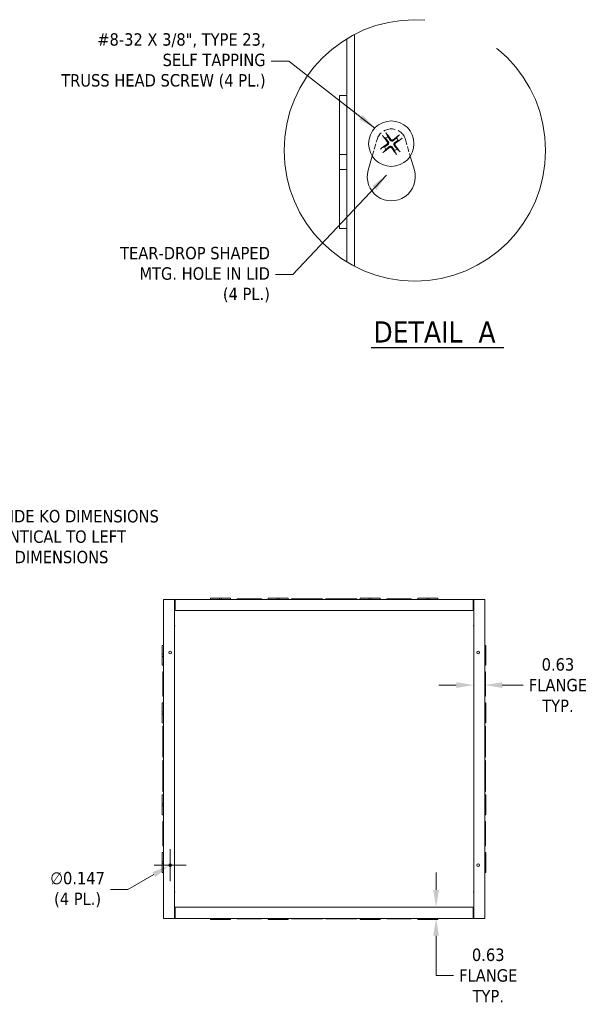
# Model space of a CAD drawing. Header units: inches. Extents: x 7 to 166, y 5 to 101.
# Tile 9 of 13: x 79 to 111, y 45 to 101. Entities that reach past the tile are written whole.
import ezdxf

# ---------------------------------------------------------------- set-up
doc = ezdxf.new("R2010")
doc.units = ezdxf.units.IN
doc.header["$LTSCALE"] = 10
doc.header["$MEASUREMENT"] = 0
doc.linetypes.add('DASHED', pattern=[0.2067, 0.1654, -0.0413])
doc.linetypes.add('DOUBLE_DASH_CHAIN', pattern=[1.2403, 0.6614, -0.0827, 0.1654, -0.0827, 0.1654, -0.0827])
doc.layers.get('0').update_dxf_attribs({"lineweight": 0})
for name, color, linetype, lineweight in [('Detail Boundary (ANSI)', 7, 'DOUBLE_DASH_CHAIN', 5), ('Dimension (ANSI)', 7, 'Continuous', 5), ('Hidden (ANSI)', 7, 'DASHED', 5), ('Symbol (ANSI)', 7, 'Continuous', 5), ('Visible (ANSI)', 7, 'Continuous', 5)]:
    doc.layers.add(name, color=color, linetype=linetype, lineweight=lineweight)
doc.styles.add('ROMANS', font='tahoma.ttf')
doc.styles.add('Text Style168', font='tahoma.ttf')
doc.dimstyles.new('Default (ANSI)', dxfattribs={"dimscale": 10, "dimtxt": 0.07, "dimasz": 0.098425, "dimexe": 0.125, "dimexo": 0.0625, "dimgap": 0.031496, "dimtad": 0, "dimtih": 1, "dimtoh": 1, "dimrnd": 1e-08, "dimzin": 0, "dimdsep": 46, "dimtxsty": 'ROMANS', "dimcen": 0.09, "dimdle": 0.393701, "dimclrd": 256, "dimclre": 256, "dimclrt": 256, "dimadec": 0, "dimazin": 0, "dimtfac": 1.428571, "dimtofl": 0, "dimtmove": 0, "dimatfit": 3, "dimfxl": 0, "dimtolj": 1, "dimtzin": 0, "dimlwd": -1, "dimlwe": -1, "dimarcsym": 0})
doc.dimstyles.new('Default (ANSI)$7', dxfattribs={"dimscale": 10, "dimtxt": 0.07, "dimasz": 0.098425, "dimexe": 0.125, "dimexo": 0.0625, "dimgap": 0.031496, "dimtad": 0, "dimtih": 1, "dimtoh": 1, "dimrnd": 1e-08, "dimzin": 0, "dimdsep": 46, "dimtxsty": 'ROMANS', "dimcen": 0.09, "dimdle": 0.393701, "dimclrd": 256, "dimclre": 256, "dimclrt": 256, "dimadec": 0, "dimazin": 0, "dimtfac": 1.428571, "dimtofl": 0, "dimtmove": 0, "dimatfit": 3, "dimfxl": 0, "dimtolj": 1, "dimtzin": 0, "dimlwd": -1, "dimlwe": -1, "dimarcsym": 0})

# ---------------------------------------------------------------- blocks, each defined once
blk = doc.blocks.new('*D21')
at = {"layer": 'Defpoints', "color": 0}
for p in [(104.181, 64.11), (104.806, 64.11), (104.181, 63.229)]:
    blk.add_point(p, dxfattribs=at)
at = {"layer": 'Dimension (ANSI)'}
for p, q in [((103.197, 63.229), (102.212, 63.229)), ((105.79, 63.229), (106.971, 63.229))]:
    blk.add_line(p, q, dxfattribs=at)
for points in [[(103.197, 63.393), (103.197, 63.065), (104.181, 63.229)], [(105.79, 63.393), (105.79, 63.065), (104.806, 63.229)]]:
    blk.add_solid(points, dxfattribs=at)
at = {"layer": 'Dimension (ANSI)', "insert": (108.927, 63.229), "char_height": 0.7, "attachment_point": 5, "style": 'ROMANS'}
blk.add_mtext('\\A1;0.63\\PFLANGE\\PTYP.', dxfattribs=at)
blk = doc.blocks.new('*D34')
at = {"layer": 'Defpoints', "color": 0}
for p in [(102.057, 50.689), (102.057, 50.689), (102.057, 50.064)]:
    blk.add_point(p, dxfattribs=at)
at = {"layer": 'Dimension (ANSI)'}
for p, q in [((102.057, 51.673), (102.057, 52.658)), ((102.057, 49.08), (102.057, 48.095)), ((102.057, 46.842), (102.057, 48.095)), ((103.041, 46.842), (102.057, 46.842))]:
    blk.add_line(p, q, dxfattribs=at)
for points in [[(101.893, 51.673), (102.221, 51.673), (102.057, 50.689)], [(101.893, 49.08), (102.221, 49.08), (102.057, 50.064)]]:
    blk.add_solid(points, dxfattribs=at)
at = {"layer": 'Dimension (ANSI)', "insert": (104.997, 46.842), "char_height": 0.7, "attachment_point": 5, "style": 'ROMANS'}
blk.add_mtext('\\A1;0.63\\PFLANGE\\PTYP.', dxfattribs=at)
blk = doc.blocks.new('2dTransSymbol1')
at = {"layer": 'Detail Boundary (ANSI)', "ltscale": 0.533741}
blk.add_circle((10.0859, 9.3406), 0.7375, dxfattribs=at)
blk = doc.blocks.new('*D37')
at = {"layer": 'Defpoints', "color": 0}
for p in [(86.992, 53.027), (87.119, 53.101)]:
    blk.add_point(p, dxfattribs=at)
at = {"layer": 'Dimension (ANSI)'}
for p, q in [((87.056, 52.164), (87.056, 53.964)), ((86.156, 53.064), (87.956, 53.064)), ((84.679, 51.692), (86.14, 52.535)), ((83.695, 51.692), (84.679, 51.692))]:
    blk.add_line(p, q, dxfattribs=at)
blk.add_solid([(86.058, 52.677), (86.222, 52.393), (86.992, 53.027)], dxfattribs=at)
at = {"layer": 'Dimension (ANSI)', "insert": (81.84, 51.692), "char_height": 0.7, "attachment_point": 5, "style": 'ROMANS'}
blk.add_mtext('\\A1;∅0.147\\P(4 PL.)', dxfattribs=at)

msp = doc.modelspace()

# ---------------------------------------------------------------- linework, layer by layer
at = {"layer": 'Hidden (ANSI)', "ltscale": 0.184955}
for p, q in [((98.45941, 93.0824), (98.7291, 94.01579)), ((100.33027, 94.01579), (100.59996, 93.0824))]:
    msp.add_line(p, q, dxfattribs=at)
at = {"layer": 'Hidden (ANSI)', "ltscale": 0.409258}
msp.add_arc((99.52968, 93.78447), 0.83333, 16.115829, 163.884171, dxfattribs=at)
at = {"layer": 'Symbol (ANSI)', "lineweight": 30}
msp.add_line((98.39961, 82.28917), (105.87092, 82.28917), dxfattribs=at)
at = {"layer": 'Visible (ANSI)'}
for p, q in [((97.02968, 87.10276), (97.02968, 99.70963)), ((97.44635, 86.86781), (97.44635, 99.94458)), ((96.61301, 93.16876), (96.61301, 96.50114)), ((97.02968, 96.50114), (96.61301, 96.50114)), ((99.07496, 94.19835), (99.21103, 94.07673)), ((99.34341, 94.17467), (99.2669, 94.34037)), ((99.94356, 94.2392), (99.82193, 94.10312)), ((99.91988, 93.97074), (100.08557, 94.04725)), ((99.13948, 93.5982), (98.97379, 93.5217)), ((99.1158, 93.32975), (99.23743, 93.46582)), ((99.71595, 93.39428), (99.79246, 93.22858)), ((99.9844, 93.3706), (99.84833, 93.49222)), ((96.61301, 93.16876), (96.61301, 92.33396)), ((97.02968, 93.16876), (96.61301, 93.16876)), ((98.22953, 92.2868), (98.45941, 93.0824)), ((100.59996, 93.0824), (100.82983, 92.2868)), ((97.02968, 92.33396), (96.61301, 92.33396)), ((96.61301, 89.00114), (96.61301, 92.33396)), ((97.02968, 89.00114), (96.61301, 89.00114)), ((86.77458, 68.064), (86.68083, 68.064)), ((86.68083, 50.064), (86.68083, 68.064)), ((86.77458, 68.064), (87.30583, 68.064)), ((87.30583, 68.064), (87.30583, 50.064)), ((87.33688, 68.064), (87.30583, 68.064)), ((87.30583, 68.0015), (87.33688, 68.0015)), ((87.33688, 68.0015), (87.33688, 68.064)), ((87.33688, 68.064), (87.33708, 68.064)), ((87.33708, 68.0015), (87.33688, 68.0015)), ((87.33708, 68.064), (104.14958, 68.064)), ((87.33708, 68.064), (87.33708, 67.97025)), ((87.33708, 67.439), (87.33708, 67.97025)), ((89.33583, 68.1265), (89.83586, 68.1265)), ((89.33583, 68.064), (89.33583, 68.1265)), ((89.96086, 68.1265), (89.83586, 68.1265)), ((89.83586, 68.064), (89.83586, 68.1265)), ((89.96086, 68.1265), (90.46083, 68.1265)), ((89.96086, 68.064), (89.96086, 68.1265)), ((90.46083, 68.064), (90.46083, 68.1265)), ((90.83583, 68.09525), (91.46087, 68.09525)), ((90.83583, 68.064), (90.83583, 68.09525)), ((91.58587, 68.09525), (91.46087, 68.09525)), ((91.46087, 68.09525), (91.46087, 68.064)), ((91.58587, 68.09525), (91.58587, 68.064)), ((91.58587, 68.09525), (92.21083, 68.09525)), ((92.21083, 68.064), (92.21083, 68.09525)), ((92.58583, 68.1265), (93.08586, 68.1265)), ((92.58583, 68.064), (92.58583, 68.1265)), ((93.21086, 68.1265), (93.08586, 68.1265)), ((93.08586, 68.064), (93.08586, 68.1265)), ((93.21086, 68.1265), (93.71083, 68.1265)), ((93.21086, 68.064), (93.21086, 68.1265)), ((93.71083, 68.064), (93.71083, 68.1265)), ((93.89833, 68.09525), (94.71087, 68.09525)), ((93.89833, 68.064), (93.89833, 68.09525)), ((94.83587, 68.09525), (94.71087, 68.09525)), ((94.71087, 68.09525), (94.71087, 68.064)), ((94.83587, 68.09525), (94.83587, 68.064)), ((94.83587, 68.09525), (95.64833, 68.09525)), ((95.64833, 68.064), (95.64833, 68.09525)), ((95.83833, 68.09525), (96.65087, 68.09525)), ((95.83833, 68.064), (95.83833, 68.09525)), ((96.77587, 68.09525), (96.65087, 68.09525)), ((96.65087, 68.09525), (96.65087, 68.064)), ((96.77587, 68.09525), (97.58833, 68.09525)), ((96.77587, 68.09525), (96.77587, 68.064)), ((97.58833, 68.064), (97.58833, 68.09525)), ((97.77583, 68.1265), (98.27586, 68.1265)), ((97.77583, 68.064), (97.77583, 68.1265)), ((98.40086, 68.1265), (98.27586, 68.1265)), ((98.27586, 68.064), (98.27586, 68.1265)), ((98.40086, 68.1265), (98.90083, 68.1265)), ((98.40086, 68.064), (98.40086, 68.1265)), ((98.90083, 68.064), (98.90083, 68.1265)), ((99.27583, 68.09525), (99.90087, 68.09525)), ((99.27583, 68.064), (99.27583, 68.09525)), ((100.02587, 68.09525), (99.90087, 68.09525)), ((99.90087, 68.09525), (99.90087, 68.064)), ((100.02587, 68.09525), (100.65083, 68.09525)), ((100.02587, 68.09525), (100.02587, 68.064)), ((100.65083, 68.064), (100.65083, 68.09525)), ((101.02583, 68.1265), (101.52586, 68.1265)), ((101.02583, 68.064), (101.02583, 68.1265)), ((101.65086, 68.1265), (101.52586, 68.1265)), ((101.52586, 68.064), (101.52586, 68.1265)), ((101.65086, 68.1265), (102.15083, 68.1265)), ((101.65086, 68.064), (101.65086, 68.1265)), ((102.15083, 68.064), (102.15083, 68.1265)), ((104.14958, 67.97025), (104.14958, 68.064)), ((104.14958, 68.064), (104.14978, 68.064)), ((104.14978, 68.0015), (104.14958, 68.0015)), ((104.14958, 67.97025), (104.14958, 67.439)), ((104.14978, 68.064), (104.14978, 68.0015)), ((104.18083, 68.064), (104.14978, 68.064)), ((104.14978, 68.0015), (104.18083, 68.0015)), ((104.18083, 68.064), (104.71208, 68.064)), ((104.18083, 50.064), (104.18083, 68.064)), ((104.80583, 68.064), (104.71208, 68.064)), ((104.80583, 68.064), (104.80583, 50.064)), ((87.30583, 67.439), (87.33708, 67.439)), ((104.14958, 67.439), (87.33708, 67.439)), ((104.14958, 67.439), (104.18083, 67.439)), ((86.61833, 64.97164), (86.61833, 65.4715)), ((86.68083, 65.4715), (86.61833, 65.4715)), ((104.80583, 65.4715), (104.86833, 65.4715)), ((104.86833, 65.4715), (104.86833, 64.97147)), ((86.61833, 64.97164), (86.61833, 64.84642)), ((86.68083, 64.97164), (86.61833, 64.97164)), ((86.68083, 64.84642), (86.61833, 64.84642)), ((86.61833, 64.3465), (86.61833, 64.84642)), ((104.80583, 64.97147), (104.86833, 64.97147)), ((104.80583, 64.84647), (104.86833, 64.84647)), ((104.86833, 64.84647), (104.86833, 64.97147)), ((104.86833, 64.84647), (104.86833, 64.3465)), ((86.68083, 64.3465), (86.61833, 64.3465)), ((86.64958, 63.34654), (86.64958, 63.9715)), ((86.68083, 63.9715), (86.64958, 63.9715)), ((104.80583, 64.3465), (104.86833, 64.3465)), ((104.80583, 63.9715), (104.83708, 63.9715)), ((104.83708, 63.9715), (104.83708, 63.34646)), ((86.64958, 63.34654), (86.64958, 63.22154)), ((86.68083, 63.34654), (86.64958, 63.34654)), ((86.64958, 62.5965), (86.64958, 63.22154)), ((86.64958, 63.22154), (86.68083, 63.22154)), ((104.83708, 63.34646), (104.80583, 63.34646)), ((104.83708, 63.22146), (104.80583, 63.22146)), ((104.83708, 63.22146), (104.83708, 63.34646)), ((104.83708, 63.22146), (104.83708, 62.5965)), ((86.68083, 62.5965), (86.64958, 62.5965)), ((104.80583, 62.5965), (104.83708, 62.5965)), ((86.61833, 61.72164), (86.61833, 62.2215)), ((86.68083, 62.2215), (86.61833, 62.2215)), ((86.61833, 61.72164), (86.61833, 61.59642)), ((86.68083, 61.72164), (86.61833, 61.72164)), ((104.80583, 62.2215), (104.86833, 62.2215)), ((104.80583, 61.72147), (104.86833, 61.72147)), ((104.86833, 62.2215), (104.86833, 61.72147)), ((104.86833, 61.59647), (104.86833, 61.72147)), ((86.68083, 61.59642), (86.61833, 61.59642)), ((86.61833, 61.0965), (86.61833, 61.59642)), ((104.80583, 61.59647), (104.86833, 61.59647)), ((104.86833, 61.59647), (104.86833, 61.0965)), ((86.68083, 61.0965), (86.61833, 61.0965)), ((86.64958, 60.09654), (86.64958, 60.909)), ((86.68083, 60.909), (86.64958, 60.909)), ((104.80583, 61.0965), (104.86833, 61.0965)), ((104.80583, 60.909), (104.83708, 60.909)), ((104.83708, 60.909), (104.83708, 60.09646)), ((86.64958, 60.09654), (86.64958, 59.97154)), ((86.68083, 60.09654), (86.64958, 60.09654)), ((104.83708, 60.09646), (104.80583, 60.09646)), ((104.83708, 59.97146), (104.83708, 60.09646)), ((86.64958, 59.159), (86.64958, 59.97154)), ((86.64958, 59.97154), (86.68083, 59.97154)), ((104.83708, 59.97146), (104.80583, 59.97146)), ((104.83708, 59.97146), (104.83708, 59.159)), ((86.68083, 59.159), (86.64958, 59.159)), ((86.64958, 58.15654), (86.64958, 58.969)), ((86.68083, 58.969), (86.64958, 58.969)), ((104.80583, 59.159), (104.83708, 59.159)), ((104.80583, 58.969), (104.83708, 58.969)), ((104.83708, 58.969), (104.83708, 58.15646)), ((86.64958, 58.15654), (86.64958, 58.03154)), ((86.68083, 58.15654), (86.64958, 58.15654)), ((86.64958, 58.03154), (86.68083, 58.03154)), ((86.64958, 57.219), (86.64958, 58.03154)), ((104.83708, 58.15646), (104.80583, 58.15646)), ((104.83708, 58.03146), (104.80583, 58.03146)), ((104.83708, 58.03146), (104.83708, 58.15646)), ((104.83708, 58.03146), (104.83708, 57.219)), ((86.61833, 56.53164), (86.61833, 57.0315)), ((86.68083, 57.0315), (86.61833, 57.0315)), ((86.68083, 57.219), (86.64958, 57.219)), ((104.80583, 57.219), (104.83708, 57.219)), ((104.80583, 57.0315), (104.86833, 57.0315)), ((104.86833, 57.0315), (104.86833, 56.53147)), ((86.61833, 56.53164), (86.61833, 56.40642)), ((86.68083, 56.53164), (86.61833, 56.53164)), ((86.68083, 56.40642), (86.61833, 56.40642)), ((86.61833, 55.9065), (86.61833, 56.40642)), ((104.80583, 56.53147), (104.86833, 56.53147)), ((104.80583, 56.40647), (104.86833, 56.40647)), ((104.86833, 56.40647), (104.86833, 56.53147)), ((104.86833, 56.40647), (104.86833, 55.9065)), ((86.68083, 55.9065), (86.61833, 55.9065)), ((104.80583, 55.9065), (104.86833, 55.9065)), ((86.64958, 54.90654), (86.64958, 55.5315)), ((86.68083, 55.5315), (86.64958, 55.5315)), ((104.80583, 55.5315), (104.83708, 55.5315)), ((104.83708, 55.5315), (104.83708, 54.90646)), ((86.64958, 54.90654), (86.64958, 54.78154)), ((86.68083, 54.90654), (86.64958, 54.90654)), ((86.64958, 54.78154), (86.68083, 54.78154)), ((86.64958, 54.1565), (86.64958, 54.78154)), ((104.83708, 54.90646), (104.80583, 54.90646)), ((104.83708, 54.78146), (104.80583, 54.78146)), ((104.83708, 54.78146), (104.83708, 54.90646)), ((104.83708, 54.78146), (104.83708, 54.1565)), ((86.68083, 54.1565), (86.64958, 54.1565)), ((104.80583, 54.1565), (104.83708, 54.1565)), ((86.61833, 53.28164), (86.61833, 53.7815)), ((86.68083, 53.7815), (86.61833, 53.7815)), ((104.80583, 53.7815), (104.86833, 53.7815)), ((104.86833, 53.7815), (104.86833, 53.28147)), ((86.61833, 53.28164), (86.61833, 53.15642)), ((86.68083, 53.28164), (86.61833, 53.28164)), ((86.68083, 53.15642), (86.61833, 53.15642)), ((86.61833, 52.6565), (86.61833, 53.15642)), ((104.80583, 53.28147), (104.86833, 53.28147)), ((104.80583, 53.15647), (104.86833, 53.15647)), ((104.86833, 53.15647), (104.86833, 53.28147)), ((104.86833, 53.15647), (104.86833, 52.6565)), ((86.68083, 52.6565), (86.61833, 52.6565)), ((104.80583, 52.6565), (104.86833, 52.6565)), ((87.33708, 50.689), (87.30583, 50.689)), ((87.33708, 50.15775), (87.33708, 50.689)), ((87.33708, 50.689), (104.14958, 50.689)), ((104.14958, 50.689), (104.14958, 50.15775)), ((104.18083, 50.689), (104.14958, 50.689)), ((86.68083, 50.064), (86.77458, 50.064)), ((87.30583, 50.064), (86.77458, 50.064)), ((87.33688, 50.1265), (87.30583, 50.1265)), ((87.30583, 50.064), (87.33688, 50.064)), ((87.33688, 50.064), (87.33688, 50.1265)), ((87.33688, 50.1265), (87.33708, 50.1265)), ((87.33708, 50.064), (87.33688, 50.064)), ((87.33708, 50.15775), (87.33708, 50.064)), ((104.14958, 50.064), (87.33708, 50.064)), ((89.33583, 50.064), (89.33583, 50.0015)), ((89.8358, 50.064), (89.8358, 50.0015)), ((89.9608, 50.064), (89.9608, 50.0015)), ((90.46083, 50.064), (90.46083, 50.0015)), ((90.83583, 50.064), (90.83583, 50.03275)), ((91.46079, 50.03275), (90.83583, 50.03275)), ((91.46079, 50.03275), (91.46079, 50.064)), ((91.46079, 50.03275), (91.58579, 50.03275)), ((91.58579, 50.03275), (91.58579, 50.064)), ((92.21083, 50.03275), (91.58579, 50.03275)), ((92.21083, 50.064), (92.21083, 50.03275)), ((92.58583, 50.064), (92.58583, 50.0015)), ((93.0858, 50.064), (93.0858, 50.0015)), ((93.2108, 50.064), (93.2108, 50.0015)), ((93.71083, 50.064), (93.71083, 50.0015)), ((93.89833, 50.064), (93.89833, 50.03275)), ((94.71079, 50.03275), (93.89833, 50.03275)), ((94.71079, 50.03275), (94.71079, 50.064)), ((94.71079, 50.03275), (94.83579, 50.03275)), ((94.83579, 50.03275), (94.83579, 50.064)), ((95.64833, 50.03275), (94.83579, 50.03275)), ((95.64833, 50.064), (95.64833, 50.03275)), ((95.83833, 50.064), (95.83833, 50.03275)), ((96.65079, 50.03275), (95.83833, 50.03275)), ((96.65079, 50.03275), (96.65079, 50.064)), ((96.65079, 50.03275), (96.77579, 50.03275)), ((96.77579, 50.03275), (96.77579, 50.064)), ((97.58833, 50.03275), (96.77579, 50.03275)), ((97.58833, 50.064), (97.58833, 50.03275)), ((97.77583, 50.064), (97.77583, 50.0015)), ((98.2758, 50.064), (98.2758, 50.0015)), ((98.4008, 50.064), (98.4008, 50.0015)), ((98.90083, 50.064), (98.90083, 50.0015)), ((99.27583, 50.064), (99.27583, 50.03275)), ((99.90079, 50.03275), (99.27583, 50.03275)), ((99.90079, 50.03275), (99.90079, 50.064)), ((99.90079, 50.03275), (100.02579, 50.03275)), ((100.02579, 50.03275), (100.02579, 50.064)), ((100.65083, 50.03275), (100.02579, 50.03275)), ((100.65083, 50.064), (100.65083, 50.03275)), ((101.02583, 50.064), (101.02583, 50.0015)), ((101.5258, 50.064), (101.5258, 50.0015)), ((101.6508, 50.064), (101.6508, 50.0015)), ((102.15083, 50.064), (102.15083, 50.0015)), ((104.14958, 50.064), (104.14958, 50.15775)), ((104.14958, 50.1265), (104.14978, 50.1265)), ((104.14978, 50.064), (104.14958, 50.064)), ((104.14978, 50.1265), (104.14978, 50.064)), ((104.18083, 50.1265), (104.14978, 50.1265)), ((104.14978, 50.064), (104.18083, 50.064)), ((104.71208, 50.064), (104.18083, 50.064)), ((104.71208, 50.064), (104.80583, 50.064)), ((89.8358, 50.0015), (89.33583, 50.0015)), ((89.8358, 50.0015), (89.9608, 50.0015)), ((90.46083, 50.0015), (89.9608, 50.0015)), ((93.0858, 50.0015), (92.58583, 50.0015)), ((93.0858, 50.0015), (93.2108, 50.0015)), ((93.71083, 50.0015), (93.2108, 50.0015)), ((98.2758, 50.0015), (97.77583, 50.0015)), ((98.2758, 50.0015), (98.4008, 50.0015)), ((98.90083, 50.0015), (98.4008, 50.0015)), ((101.5258, 50.0015), (101.02583, 50.0015)), ((101.5258, 50.0015), (101.6508, 50.0015)), ((102.15083, 50.0015), (101.6508, 50.0015))]:
    msp.add_line(p, q, dxfattribs=at)
for centre, radius in [((99.52968, 93.78447), 1.28), ((87.05583, 65.064), 0.0735), ((104.43083, 65.064), 0.0735), ((87.05583, 53.064), 0.0735), ((104.43083, 53.064), 0.0735)]:
    msp.add_circle(centre, radius, dxfattribs=at)
for centre, radius, start, end in [((99.52968, 93.78447), 0.43238, 115.518561, 137.47432), ((99.52968, 93.78447), 0.43238, 25.518561, 47.47432), ((99.52968, 93.78447), 0.43238, 205.518561, 227.47432), ((99.52968, 93.78447), 0.43238, 295.518561, 317.47432), ((99.52968, 91.91114), 1.35333, 163.884171, 16.115829), ((87.18083, 66.564), 0.14062, 332.733956, 27.266044), ((104.30583, 66.564), 0.14062, 152.733956, 207.266044), ((87.18083, 51.564), 0.14063, 332.733956, 27.266044), ((104.30583, 51.564), 0.14062, 152.733956, 207.266044)]:
    msp.add_arc(centre, radius, start, end, dxfattribs=at)
for centre, major_axis, start_param, end_param in [((99.55372, 93.80332), (1.04475, -1.33228), 4.30043435, 4.58502232), ((99.50462, 93.767), (-0.96844, 1.38874), 4.83975564, 5.12434361), ((99.54853, 93.76044), (-1.33228, -1.04475), 4.30043435, 4.58502232), ((99.51221, 93.80953), (1.38874, 0.96844), 4.83975564, 5.12434361), ((99.54715, 93.75942), (-1.38874, -0.96844), 4.83975564, 5.12434361), ((99.51083, 93.80851), (1.33228, 1.04475), 4.30043435, 4.58502232), ((99.55474, 93.80195), (0.96844, -1.38874), 4.83975564, 5.12434361), ((99.50564, 93.76562), (-1.04475, 1.33228), 4.30043435, 4.58502232)]:
    msp.add_ellipse(centre, major_axis=major_axis, ratio=0.08715574, start_param=start_param, end_param=end_param, dxfattribs=at)
for points, knots in [([(99.07496, 94.19835), (99.07304, 94.20007), (99.07038, 94.20273), (99.06446, 94.20905), (99.05998, 94.21412), (99.05186, 94.22374), (99.04677, 94.23), (99.03832, 94.24078), (99.03345, 94.24722), (99.02947, 94.25268), (99.02924, 94.253), (99.029, 94.25333)], [0.0712949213, 0.0712949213, 0.0712949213, 0.0712949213, 0.0775604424, 0.0775604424, 0.0853000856, 0.0853000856, 0.0931299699, 0.0931299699, 0.1009657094, 0.1009657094, 0.101461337, 0.101461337, 0.101461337, 0.101461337]), ([(99.22777, 94.4004), (99.22801, 94.40007), (99.22826, 94.39975), (99.23231, 94.39436), (99.23704, 94.38782), (99.24488, 94.37657), (99.24938, 94.36988), (99.25621, 94.3593), (99.25974, 94.35354), (99.26406, 94.34602), (99.26582, 94.34271), (99.2669, 94.34037)], [0.0228816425, 0.0228816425, 0.0228816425, 0.0228816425, 0.02337727, 0.02337727, 0.0312130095, 0.0312130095, 0.0390428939, 0.0390428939, 0.0467825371, 0.0467825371, 0.0530480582, 0.0530480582, 0.0530480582, 0.0530480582]), ([(99.34922, 93.91625), (99.35959, 93.9042), (99.36806, 93.88994), (99.37745, 93.86576), (99.38052, 93.85428), (99.38337, 93.83043), (99.38314, 93.81804), (99.37973, 93.79523), (99.37632, 93.78332), (99.36662, 93.76135), (99.36034, 93.75127), (99.34428, 93.7309), (99.33201, 93.71973), (99.31857, 93.71124)], [0.2359932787, 0.2359932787, 0.2359932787, 0.2359932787, 0.2549328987, 0.2549328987, 0.2681126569, 0.2681126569, 0.2812924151, 0.2812924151, 0.2944721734, 0.2944721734, 0.3076519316, 0.3076519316, 0.3265915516, 0.3265915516, 0.3265915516, 0.3265915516]), ([(99.66146, 93.96494), (99.64941, 93.95457), (99.63514, 93.9461), (99.61096, 93.9367), (99.59949, 93.93364), (99.57564, 93.93079), (99.56325, 93.93102), (99.54044, 93.93443), (99.52852, 93.93783), (99.50656, 93.94753), (99.49648, 93.95382), (99.4761, 93.96988), (99.46494, 93.98215), (99.45645, 93.99559)], [0.2359932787, 0.2359932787, 0.2359932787, 0.2359932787, 0.2549328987, 0.2549328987, 0.2681126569, 0.2681126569, 0.2812924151, 0.2812924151, 0.2944721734, 0.2944721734, 0.3076519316, 0.3076519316, 0.3265915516, 0.3265915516, 0.3265915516, 0.3265915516]), ([(99.62744, 94.00832), (99.61879, 94.00169), (99.60823, 93.99629), (99.58578, 93.99014), (99.57389, 93.98939), (99.55209, 93.99204), (99.54073, 93.99561), (99.52041, 94.00694), (99.51144, 94.01471), (99.50361, 94.02448), (99.50262, 94.02578), (99.50167, 94.02712)], [0, 0, 0, 0, 0.0125556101, 0.0125556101, 0.0251112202, 0.0251112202, 0.0376562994, 0.0376562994, 0.0502013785, 0.0502013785, 0.0520674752, 0.0520674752, 0.0520674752, 0.0520674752]), ([(99.94356, 94.2392), (99.94528, 94.24112), (99.94794, 94.24378), (99.95426, 94.2497), (99.95933, 94.25417), (99.96895, 94.26229), (99.97521, 94.26738), (99.98599, 94.27584), (99.99243, 94.28071), (99.99788, 94.28468), (99.99821, 94.28492), (99.99854, 94.28516)], [0.0712949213, 0.0712949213, 0.0712949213, 0.0712949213, 0.0775604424, 0.0775604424, 0.0853000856, 0.0853000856, 0.0931299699, 0.0931299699, 0.1009657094, 0.1009657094, 0.101461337, 0.101461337, 0.101461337, 0.101461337]), ([(100.14561, 94.08638), (100.14528, 94.08614), (100.14496, 94.0859), (100.13956, 94.08184), (100.13302, 94.07711), (100.12178, 94.06927), (100.11509, 94.06477), (100.10451, 94.05795), (100.09874, 94.05441), (100.09123, 94.0501), (100.08791, 94.04833), (100.08557, 94.04725)], [0.0228816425, 0.0228816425, 0.0228816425, 0.0228816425, 0.02337727, 0.02337727, 0.0312130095, 0.0312130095, 0.0390428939, 0.0390428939, 0.0467825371, 0.0467825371, 0.0530480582, 0.0530480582, 0.0530480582, 0.0530480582]), ([(98.91376, 93.48256), (98.91408, 93.48281), (98.9144, 93.48305), (98.9198, 93.48711), (98.92634, 93.49184), (98.93758, 93.49968), (98.94427, 93.50418), (98.95485, 93.511), (98.96062, 93.51454), (98.96813, 93.51885), (98.97145, 93.52062), (98.97379, 93.5217)], [0.0228816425, 0.0228816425, 0.0228816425, 0.0228816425, 0.02337727, 0.02337727, 0.0312130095, 0.0312130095, 0.0390428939, 0.0390428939, 0.0467825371, 0.0467825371, 0.0530480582, 0.0530480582, 0.0530480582, 0.0530480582]), ([(99.30584, 93.88224), (99.31247, 93.87358), (99.31787, 93.86302), (99.32402, 93.84056), (99.32476, 93.82867), (99.32211, 93.80687), (99.31854, 93.79552), (99.30721, 93.7752), (99.29944, 93.76623), (99.28968, 93.75841), (99.28837, 93.75742), (99.28703, 93.75646)], [0, 0, 0, 0, 0.0125584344, 0.0125584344, 0.0251168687, 0.0251168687, 0.0376591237, 0.0376591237, 0.0502013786, 0.0502013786, 0.0520674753, 0.0520674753, 0.0520674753, 0.0520674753]), ([(99.3979, 93.60401), (99.40996, 93.61438), (99.42422, 93.62285), (99.4484, 93.63225), (99.45988, 93.63531), (99.48372, 93.63816), (99.49611, 93.63793), (99.51892, 93.63452), (99.53084, 93.63112), (99.5528, 93.62141), (99.56288, 93.61513), (99.58326, 93.59907), (99.59442, 93.5868), (99.60292, 93.57336)], [0.2359932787, 0.2359932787, 0.2359932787, 0.2359932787, 0.2549328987, 0.2549328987, 0.2681126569, 0.2681126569, 0.2812924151, 0.2812924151, 0.2944721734, 0.2944721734, 0.3076519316, 0.3076519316, 0.3265915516, 0.3265915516, 0.3265915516, 0.3265915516]), ([(99.43192, 93.56063), (99.44057, 93.56726), (99.45114, 93.57266), (99.47359, 93.57881), (99.48548, 93.57955), (99.50728, 93.5769), (99.51864, 93.57334), (99.53896, 93.562), (99.54792, 93.55424), (99.55575, 93.54447), (99.55674, 93.54317), (99.55769, 93.54182)], [0, 0, 0, 0, 0.0125584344, 0.0125584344, 0.0251168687, 0.0251168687, 0.0376591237, 0.0376591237, 0.0502013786, 0.0502013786, 0.052067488, 0.052067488, 0.052067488, 0.052067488]), ([(99.71014, 93.65269), (99.69977, 93.66475), (99.69131, 93.67901), (99.68191, 93.70319), (99.67885, 93.71467), (99.67599, 93.73851), (99.67623, 93.7509), (99.67964, 93.77371), (99.68304, 93.78563), (99.69274, 93.8076), (99.69903, 93.81768), (99.71509, 93.83805), (99.72735, 93.84921), (99.7408, 93.85771)], [0.2359932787, 0.2359932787, 0.2359932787, 0.2359932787, 0.2549328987, 0.2549328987, 0.2681126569, 0.2681126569, 0.2812924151, 0.2812924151, 0.2944721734, 0.2944721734, 0.3076519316, 0.3076519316, 0.3265915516, 0.3265915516, 0.3265915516, 0.3265915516]), ([(99.75353, 93.68671), (99.7469, 93.69536), (99.74149, 93.70593), (99.73535, 93.72839), (99.7346, 93.74028), (99.73725, 93.76208), (99.74082, 93.77343), (99.75215, 93.79375), (99.75992, 93.80271), (99.76968, 93.81054), (99.77099, 93.81153), (99.77233, 93.81249)], [0, 0, 0, 0, 0.0125584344, 0.0125584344, 0.0251168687, 0.0251168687, 0.0376591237, 0.0376591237, 0.0502013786, 0.0502013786, 0.0520674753, 0.0520674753, 0.0520674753, 0.0520674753]), ([(99.9844, 93.3706), (99.98633, 93.36888), (99.98898, 93.36622), (99.9949, 93.3599), (99.99938, 93.35483), (100.0075, 93.34521), (100.01259, 93.33895), (100.02104, 93.32816), (100.02592, 93.32173), (100.02989, 93.31627), (100.03013, 93.31594), (100.03036, 93.31561)], [0.0712949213, 0.0712949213, 0.0712949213, 0.0712949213, 0.0775604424, 0.0775604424, 0.0853000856, 0.0853000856, 0.0931299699, 0.0931299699, 0.1009657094, 0.1009657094, 0.101461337, 0.101461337, 0.101461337, 0.101461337]), ([(99.1158, 93.32975), (99.11408, 93.32783), (99.11143, 93.32517), (99.1051, 93.31925), (99.10003, 93.31477), (99.09041, 93.30665), (99.08415, 93.30157), (99.07337, 93.29311), (99.06693, 93.28824), (99.06148, 93.28427), (99.06115, 93.28403), (99.06082, 93.28379)], [0.0712949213, 0.0712949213, 0.0712949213, 0.0712949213, 0.0775604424, 0.0775604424, 0.0853000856, 0.0853000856, 0.0931299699, 0.0931299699, 0.1009657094, 0.1009657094, 0.101461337, 0.101461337, 0.101461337, 0.101461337]), ([(99.83159, 93.16855), (99.83135, 93.16887), (99.8311, 93.1692), (99.82705, 93.17459), (99.82232, 93.18113), (99.81448, 93.19237), (99.80998, 93.19907), (99.80316, 93.20965), (99.79962, 93.21541), (99.7953, 93.22292), (99.79354, 93.22624), (99.79246, 93.22858)], [0.0228816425, 0.0228816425, 0.0228816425, 0.0228816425, 0.02337727, 0.02337727, 0.0312130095, 0.0312130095, 0.0390428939, 0.0390428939, 0.0467825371, 0.0467825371, 0.0530480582, 0.0530480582, 0.0530480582, 0.0530480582])]:
    msp.add_open_spline(points, degree=3, knots=knots, dxfattribs=at)
for points, weights in [([(99.21103, 94.07673), (99.30233, 93.97077), (99.34922, 93.91625)], [1, 1.40669277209, 1.76946736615]), ([(99.45645, 93.99559), (99.41803, 94.05638), (99.34341, 94.17467)], [1.76946736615, 1.40669277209, 1]), ([(99.82193, 94.10312), (99.71598, 94.01183), (99.66146, 93.96494)], [1, 1.40669277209, 1.76946736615]), ([(99.7408, 93.85771), (99.80158, 93.89613), (99.91988, 93.97074)], [1.76946736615, 1.40669277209, 1]), ([(99.31857, 93.71124), (99.25778, 93.67282), (99.13948, 93.5982)], [1.76946736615, 1.40669277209, 1]), ([(99.23743, 93.46582), (99.34338, 93.55712), (99.3979, 93.60401)], [1, 1.40669277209, 1.76946736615]), ([(99.60292, 93.57336), (99.64133, 93.51257), (99.71595, 93.39428)], [1.76946736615, 1.40669277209, 1]), ([(99.84833, 93.49222), (99.75703, 93.59817), (99.71014, 93.65269)], [1, 1.40669277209, 1.76946736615])]:
    msp.add_rational_spline(points, weights, degree=2, dxfattribs=at)

# ---------------------------------------------------------------- block references
at = {"xscale": 10, "yscale": 10, "zscale": 10}
msp.add_blockref('2dTransSymbol1', (0, 0), dxfattribs=at)

# ---------------------------------------------------------------- texts
at = {"layer": 'Symbol (ANSI)', "char_height": 0.7, "line_spacing_factor": 0.987884, "style": 'ROMANS'}
for s, insert, width, attachment_point in [('{#8-32 X 3/8", TYPE 23,\\PSELF TAPPING\\PTRUSS HEAD SCREW (4 PL.)}', (92.44391, 98.44952), 12.1694484, 6), ('{TEAR-DROP SHAPED\\PMTG. HOLE IN LID\\P(4 PL.)}', (92.68561, 86.39426), 8.8770662, 6), ('{RIGHT SIDE KO DIMENSIONS\\PARE IDENTICAL TO LEFT\\PSIDE KO DIMENSIONS}', (74.64274, 71.60202), 12.7406806, 4)]:
    msp.add_mtext(s, dxfattribs=dict(at, insert=insert, width=width, attachment_point=attachment_point))
at = {"layer": 'Symbol (ANSI)', "insert": (98.51961, 82.55917), "char_height": 1.2, "attachment_point": 7, "style": 'Text Style168'}
msp.add_mtext('DETAIL  A', dxfattribs=at)

# ---------------------------------------------------------------- dimensions: what is measured, and where the dimension line sits
at = {"layer": 'Dimension (ANSI)'}
for base, p1, p2, angle, override, picture, middle in [((104.1808301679, 63.2288808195), (104.8058301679, 64.1102037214), (104.1808301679, 64.1102037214), 180, {"dimtih": 0, "dimtoh": 0, "dimdec": 2, "dimse1": 1, "dimse2": 1, "dimtp": 0, "dimtm": 0, "dimtdec": 2, "dimatfit": 1}, '*D21', (108.9265800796, 63.2288808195)), ((102.0567788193, 50.6889985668), (102.0567788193, 50.0639985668), (102.0567788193, 50.6889985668), 90, {"dimdec": 2, "dimse1": 1, "dimse2": 1, "dimtp": 0, "dimtm": 0, "dimtdec": 2, "dimtmove": 1, "dimatfit": 1}, '*D34', (102.1184698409, 46.8418633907))]:
    dim = msp.add_linear_dim(base=base, p1=p1, p2=p2, angle=angle, text='<>\\PFLANGE\\PTYP.', dimstyle='Default (ANSI)', override=override, dxfattribs=at)
    dim.commit()
    dim.dimension.update_dxf_attribs({"geometry": picture, "text_midpoint": middle, "dimtype": 160})
dim = msp.add_diameter_dim_2p(p1=(87.11948, 53.10075), p2=(86.99218, 53.02725), text='<>\\P(4 PL.)', dimstyle='Default (ANSI)', override={"dimdec": 3, "dimlfac": 1, "dimtp": 0, "dimtm": 0, "dimtdec": 2}, dxfattribs=at)
dim.commit()
dim.dimension.update_dxf_attribs({"geometry": '*D37', "text_midpoint": (81.83955, 51.69161), "dimtype": 163})

# ---------------------------------------------------------------- leaders
at = {"layer": 'Symbol (ANSI)'}
for points in [[(98.60103, 94.66538), (93.74312, 98.44952), (92.75887, 98.44952)], [(99.25261, 92.00433), (93.98482, 86.39426), (93.00057, 86.39426)]]:
    msp.add_leader(points, dimstyle='Default (ANSI)$7', override={"dimtad": 0}, dxfattribs=at)

doc.saveas('drawing.dxf')
